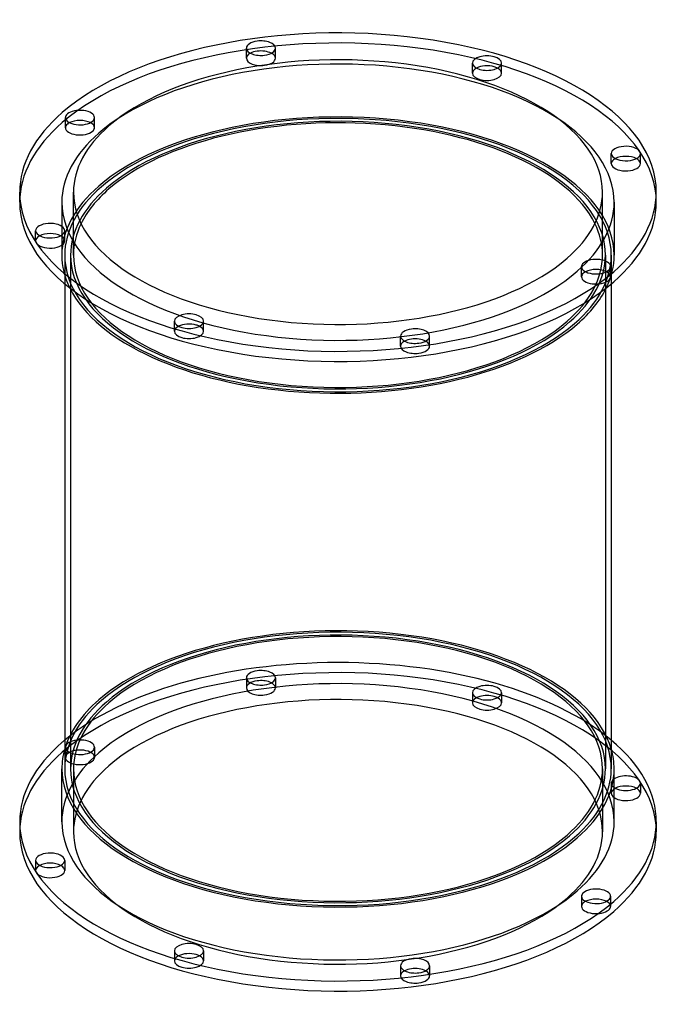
# Model space of a CAD drawing. Header units: millimetres. Extents: x -110 to 110, y -59 to 279.
import ezdxf

# ---------------------------------------------------------------- set-up
doc = ezdxf.new("R2010")
doc.units = ezdxf.units.MM
doc.layers.add('HIDDEN', color=7, linetype='Continuous')
doc.layers.add('THICK', color=7, linetype='Continuous')

msp = doc.modelspace()

# ---------------------------------------------------------------- linework, layer by layer
at = {"layer": 'HIDDEN'}
for p, q in [((-31.53, 266.01), (-31.53, 269.47)), ((-21.53, 266.01), (-21.53, 269.47)), ((46.25, 260.89), (46.25, 264.35)), ((56.25, 260.89), (56.25, 264.35)), ((-93.77, 242.13), (-93.77, 245.6)), ((-83.77, 242.13), (-83.77, 245.6)), ((94.01, 229.77), (94.01, 233.23)), ((104.01, 229.77), (104.01, 233.23)), ((-91, 198.32), (-91, 219.97)), ((91, 198.32), (91, 219.97)), ((-95, 216.51), (-95, 198.32)), ((95, 216.51), (95, 198.32)), ((-104.01, 203.24), (-104.01, 206.71)), ((-94.01, 203.24), (-94.01, 206.71)), ((-94, 198.32), (-94, 188.42)), ((-92, 198.32), (-92, 21.65)), ((92, 198.32), (92, 21.65)), ((94, 198.32), (94, 188.42)), ((83.77, 190.88), (83.77, 194.35)), ((93.77, 190.88), (93.77, 194.35)), ((-56.25, 172.12), (-56.25, 175.59)), ((-46.25, 172.12), (-46.25, 175.59)), ((21.53, 167), (21.53, 170.47)), ((31.53, 167), (31.53, 170.47)), ((-31.53, 52.97), (-31.53, 49.5)), ((-21.53, 52.97), (-21.53, 49.5)), ((46.25, 47.85), (46.25, 44.38)), ((56.25, 47.85), (56.25, 44.38)), ((-93.77, 29.09), (-93.77, 25.62)), ((-83.77, 29.09), (-83.77, 25.62)), ((-91, 21.65), (-91, 0)), ((91, 21.65), (91, 0)), ((94.01, 16.73), (94.01, 13.26)), ((104.01, 16.73), (104.01, 13.26)), ((-104.01, -9.8), (-104.01, -13.26)), ((-94.01, -9.8), (-94.01, -13.26)), ((83.77, -22.16), (83.77, -25.62)), ((93.77, -22.16), (93.77, -25.63)), ((-56.25, -40.92), (-56.25, -44.38)), ((-46.25, -40.92), (-46.25, -44.38)), ((21.53, -46.04), (21.53, -49.5)), ((31.53, -46.04), (31.53, -49.5))]:
    msp.add_line(p, q, dxfattribs=at)
for centre, major_axis, start_param, end_param in [((0, 216.51), (109.5, 0), -0.000001, 2.617994), ((0, 216.51), (-95, 0), 3.141591, 5.759587), ((-26.53, 266.01), (5, 0), 2.376202, 3.141499), ((-26.53, 266.01), (5, 0), -0.000094, 0.765391), ((-26.53, 266.01), (5, 0), 3.141499, 4.974188), ((-26.53, 266.01), (5, 0), -1.308997, -0.000094), ((51.25, 260.89), (5, 0), 2.376202, 3.141624), ((51.25, 260.89), (5, 0), -3.141561, -2.094395), ((51.25, 260.89), (5, 0), -2.094395, 0.000031), ((51.25, 260.89), (5, 0), 0.000031, 0.765391), ((0, 198.32), (-95, 0), 3.141591, 5.759587), ((0, 198.32), (-94, 0), 3.141591, 5.759587), ((0, 198.32), (92, 0), -0.000001, 2.617994), ((0, 216.51), (109.5, 0), 2.617994, 3.141591), ((-88.77, 242.13), (5, 0), 2.376202, 2.617994), ((-88.77, 242.13), (5, 0), -0.000094, 0.765391), ((-88.77, 242.13), (5, 0), 2.617994, 3.141499), ((-88.77, 242.13), (5, 0), 3.141499, 5.759587), ((-88.77, 242.13), (5, 0), -0.523599, -0.000094), ((0, 216.51), (-95, 0), -0.523599, -0.000001), ((99.01, 229.77), (5, 0), 2.376202, 3.14162), ((99.01, 229.77), (5, 0), 0.261799, 0.765391), ((99.01, 229.77), (5, 0), 0.000027, 0.261799), ((99.01, 229.77), (5, 0), -3.141566, -2.879793), ((99.01, 229.77), (5, 0), -2.879793, 0.000027), ((0, 198.32), (-95, 0), -0.523599, -0.000001), ((0, 198.32), (-94, 0), -0.523599, -0.000001), ((0, 198.32), (92, 0), 2.617994, 3.141591), ((0, 216.51), (-95, 0), -0.000001, 2.617994), ((0, 216.51), (-95, 0), 2.617994, 3.141591), ((0, 198.32), (91, 0), 2.90137, 3.141591), ((0, 198.32), (91, 0), -0.000001, 0.240223), ((-99.01, 203.24), (5, 0), 2.376202, 3.14162), ((-99.01, 203.24), (5, 0), -3.141566, -2.879793), ((-99.01, 203.24), (5, 0), -2.879793, 0.000027), ((-99.01, 203.24), (5, 0), 0.261799, 0.765391), ((-99.01, 203.24), (5, 0), 0.000027, 0.261799), ((0, 198.32), (-95, 0), -0.000001, 0.239928), ((0, 198.32), (-94, 0), -0.000001, 2.617994), ((0, 198.32), (92, 0), 3.141591, 5.759587), ((0, 198.32), (91, 0), 3.141591, 5.759587), ((0, 198.32), (91, 0), -0.523599, -0.000001), ((0, 198.32), (92, 0), -0.523599, -0.000001), ((0, 198.32), (-94, 0), 2.617994, 3.141591), ((0, 198.32), (-95, 0), 2.901665, 3.141591), ((88.77, 190.88), (5, 0), 2.617994, 3.141499), ((88.77, 190.88), (5, 0), 3.141499, 5.759587), ((88.77, 190.88), (5, 0), 2.376202, 2.617994), ((88.77, 190.88), (5, 0), -0.000094, 0.765391), ((88.77, 190.88), (5, 0), -0.523599, -0.000094), ((-51.25, 172.12), (5, 0), 2.376202, 3.141624), ((-51.25, 172.12), (5, 0), 0.000031, 0.765391), ((-51.25, 172.12), (5, 0), -3.141561, -2.094395), ((-51.25, 172.12), (5, 0), -2.094395, 0.000031), ((26.53, 167), (5, 0), 2.376202, 3.141499), ((26.53, 167), (5, 0), 3.141499, 4.974188), ((26.53, 167), (5, 0), -1.308997, -0.000094), ((26.53, 167), (5, 0), -0.000094, 0.765391), ((0, 21.65), (95, 0), 0.145223, 2.617994), ((0, 21.65), (94, 0), -0.000001, 2.617994), ((0, 21.65), (-92, 0), 3.141591, 5.759587), ((0, 21.65), (-91, 0), 3.141591, 5.759587), ((0, 0), (-109.5, 0), 3.141591, 5.759587), ((0, 3.46), (-109.5, 0), -2.603031, -0.538561), ((0, 3.46), (95, 0), -0.000001, 2.617994), ((-26.53, 52.97), (-5, 0), -1.308997, -0.000094), ((-26.53, 52.97), (-5, 0), 3.141499, 4.974188), ((-26.53, 52.97), (-5, 0), -0.000094, 1.832596), ((-26.53, 49.5), (5, 0), 1.832596, 3.141499), ((-26.53, 49.5), (5, 0), -0.000094, 1.832596), ((-26.53, 52.97), (-5, 0), 1.832596, 3.141499), ((0, 0), (91, 0), -0.000001, 2.617994), ((-26.53, 49.5), (5, 0), 3.141499, 4.974188), ((-26.53, 49.5), (5, 0), -1.308997, -0.000094), ((51.25, 47.85), (-5, 0), -2.094395, 0.000031), ((51.25, 47.85), (-5, 0), 0.000031, 1.047198), ((51.25, 47.85), (-5, 0), 1.047198, 3.141624), ((51.25, 47.85), (-5, 0), -3.141561, -2.094395), ((0, 21.65), (95, 0), 2.617994, 2.99637), ((0, 21.65), (94, 0), 2.617994, 3.141591), ((0, 21.65), (-92, 0), -0.523599, -0.000001), ((0, 21.65), (-91, 0), -0.523599, -0.000001), ((51.25, 44.38), (5, 0), 1.047198, 3.141624), ((51.25, 44.38), (5, 0), -3.141561, -2.094395), ((51.25, 44.38), (5, 0), -2.094395, 0.000031), ((51.25, 44.38), (5, 0), 0.000031, 1.047198), ((-88.77, 29.09), (-5, 0), 3.141499, 5.759587), ((0, 0), (-109.5, 0), -0.523599, -0.000001), ((0, 3.46), (95, 0), 2.617994, 3.141591), ((-88.77, 29.09), (-5, 0), -0.523599, -0.000094), ((-88.77, 29.09), (-5, 0), -0.000094, 2.617994), ((-88.77, 25.62), (5, 0), -0.000094, 2.617994), ((-88.77, 29.09), (-5, 0), 2.617994, 3.141499), ((-88.77, 25.62), (5, 0), 2.617994, 3.141499), ((-88.77, 25.62), (5, 0), 3.141499, 5.759587), ((-88.77, 25.62), (5, 0), -0.523599, -0.000094), ((0, 21.65), (-92, 0), -0.000001, 2.617994), ((0, 0), (91, 0), 2.617994, 3.141591), ((0, 21.65), (-91, 0), -0.000001, 2.617994), ((0, 21.65), (-91, 0), 2.617994, 3.141591), ((0, 21.65), (-92, 0), 2.617994, 3.141591), ((99.01, 16.73), (-5, 0), -0.641033, 0.000027), ((99.01, 16.73), (-5, 0), 0.000027, 0.261799), ((99.01, 13.26), (5, 0), 2.376202, 3.14162), ((99.01, 16.73), (-5, 0), 0.261799, 0.641031), ((99.01, 13.26), (5, 0), 0.261799, 0.765391), ((99.01, 13.26), (5, 0), 0.000027, 0.261799), ((99.01, 13.26), (5, 0), -3.141566, -2.879793), ((99.01, 13.26), (5, 0), -2.879793, 0.000027), ((0, 0), (91, 0), 3.141591, 5.759587), ((0, 0), (91, 0), -0.523599, -0.000001), ((-99.01, -13.26), (5, 0), 2.376202, 3.14162), ((-99.01, -13.26), (5, 0), -3.141566, -2.879793), ((-99.01, -13.26), (5, 0), -2.879793, 0.000027), ((-99.01, -13.26), (5, 0), 0.261799, 0.765391), ((-99.01, -13.26), (5, 0), 0.000027, 0.261799), ((88.77, -25.62), (5, 0), 2.617994, 3.141499), ((88.77, -25.62), (5, 0), 3.141499, 5.759587), ((88.77, -25.62), (5, 0), 2.376202, 2.617994), ((88.77, -25.62), (5, 0), -0.000094, 0.765391), ((88.77, -25.62), (5, 0), -0.523599, -0.000094), ((-51.25, -44.38), (5, 0), 2.376202, 3.141624), ((-51.25, -44.38), (5, 0), 0.000031, 0.765391), ((-51.25, -44.38), (5, 0), -3.141561, -2.094395), ((-51.25, -44.38), (5, 0), -2.094395, 0.000031), ((26.53, -49.5), (5, 0), 2.376202, 3.141499), ((26.53, -49.5), (5, 0), 3.141499, 4.974188), ((26.53, -49.5), (5, 0), -1.308997, -0.000094), ((26.53, -49.5), (5, 0), -0.000094, 0.765391)]:
    msp.add_ellipse(centre, major_axis=major_axis, ratio=0.5, start_param=start_param, end_param=end_param, dxfattribs=at)
at = {"layer": 'THICK'}
for p, q in [((-109.5, 216.51), (-109.5, 219.97)), ((109.5, 216.51), (109.5, 219.97)), ((-94, 188.42), (-94, 21.65)), ((94, 188.42), (94, 21.65)), ((-95, 3.46), (-95, 21.65)), ((95, 3.46), (95, 21.65)), ((-109.5, 3.46), (-109.5, 0)), ((109.5, 3.46), (109.5, 0))]:
    msp.add_line(p, q, dxfattribs=at)
for centre, major_axis, start_param, end_param in [((0, 219.97), (109.5, 0), -0.000001, 2.617994), ((-26.53, 269.47), (-5, 0), -1.308997, -0.000094), ((-26.53, 269.47), (-5, 0), 3.141499, 4.974188), ((0, 219.97), (-91, 0), 3.141591, 5.759587), ((-26.53, 269.47), (-5, 0), -0.000094, 1.832596), ((-26.53, 266.01), (5, 0), 1.832596, 2.376202), ((-26.53, 266.01), (5, 0), 0.765391, 1.832596), ((-26.53, 269.47), (-5, 0), 1.832596, 3.141499), ((51.25, 264.35), (-5, 0), -2.094395, 0.000031), ((51.25, 264.35), (-5, 0), 0.000031, 1.047198), ((51.25, 264.35), (-5, 0), 1.047198, 3.141624), ((51.25, 264.35), (-5, 0), -3.141561, -2.094395), ((51.25, 260.89), (5, 0), 1.047198, 2.376202), ((51.25, 260.89), (5, 0), 0.765391, 1.047198), ((0, 219.97), (109.5, 0), 2.617994, 3.141591), ((-88.77, 245.6), (-5, 0), 3.141499, 5.759587), ((-88.77, 245.6), (-5, 0), -0.523599, -0.000094), ((-88.77, 245.6), (-5, 0), -0.000094, 2.617994), ((-88.77, 242.13), (5, 0), 0.765391, 2.376202), ((-88.77, 245.6), (-5, 0), 2.617994, 3.141499), ((0, 198.32), (91, 0), 0.240223, 2.617994), ((0, 219.97), (-91, 0), -0.523599, -0.000001), ((99.01, 233.23), (-5, 0), -2.879793, 0.000027), ((99.01, 233.23), (-5, 0), -3.141566, -2.879793), ((99.01, 233.23), (-5, 0), 0.000027, 0.261799), ((99.01, 233.23), (-5, 0), 0.261799, 3.14162), ((99.01, 229.77), (5, 0), 0.765391, 2.376202), ((0, 198.32), (91, 0), 2.617994, 2.90137), ((0, 219.97), (109.5, 0), 3.141591, 5.759587), ((0, 219.97), (-91, 0), -0.000001, 2.617994), ((0, 219.97), (-91, 0), 2.617994, 3.141591), ((0, 219.97), (109.5, 0), -0.523599, -0.000001), ((0, 216.51), (109.5, 0), 3.141591, 5.759587), ((0, 216.51), (109.5, 0), -0.523599, -0.000001), ((-99.01, 206.71), (-5, 0), -2.879793, 0.000027), ((-99.01, 206.71), (-5, 0), 0.000027, 0.261799), ((-99.01, 206.71), (-5, 0), 0.261799, 3.14162), ((-99.01, 206.71), (-5, 0), -3.141566, -2.879793), ((-99.01, 203.24), (5, 0), 0.765391, 2.376202), ((88.77, 194.35), (-5, 0), 3.141499, 5.759587), ((88.77, 194.35), (-5, 0), -0.523599, -0.000094), ((88.77, 194.35), (-5, 0), -0.000094, 2.617994), ((88.77, 190.88), (5, 0), 0.765391, 2.376202), ((88.77, 194.35), (-5, 0), 2.617994, 3.141499), ((0, 198.32), (-95, 0), 0.239928, 2.617994), ((0, 198.32), (-95, 0), 2.617994, 2.901665), ((-51.25, 175.59), (-5, 0), -2.094395, 0.000031), ((-51.25, 175.59), (-5, 0), -3.141561, -2.094395), ((-51.25, 175.59), (-5, 0), 0.000031, 1.047198), ((-51.25, 172.12), (5, 0), 1.047198, 2.376202), ((-51.25, 175.59), (-5, 0), 1.047198, 3.141624), ((-51.25, 172.12), (5, 0), 0.765391, 1.047198), ((26.53, 170.47), (-5, 0), -1.308997, -0.000094), ((26.53, 170.47), (-5, 0), 3.141499, 4.974188), ((26.53, 170.47), (-5, 0), -0.000094, 1.832596), ((26.53, 167), (5, 0), 1.832596, 2.376202), ((26.53, 167), (5, 0), 0.765391, 1.832596), ((26.53, 170.47), (-5, 0), 1.832596, 3.141499), ((0, 3.46), (-109.5, 0), -0.523599, -0.000001), ((0, 3.46), (-109.5, 0), -0.538561, -0.523599), ((0, 3.46), (-109.5, 0), 3.141591, 3.680154), ((0, 21.65), (95, 0), 2.99637, 3.141591), ((0, 21.65), (95, 0), -0.000001, 0.145223), ((0, 21.65), (95, 0), 3.141591, 5.759587), ((0, 21.65), (94, 0), 3.141591, 5.759587), ((0, 21.65), (94, 0), -0.523599, -0.000001), ((0, 21.65), (95, 0), -0.523599, -0.000001), ((99.01, 16.73), (-5, 0), -2.879793, -0.641033), ((99.01, 16.73), (-5, 0), -3.141566, -2.879793), ((99.01, 16.73), (-5, 0), 0.641031, 3.14162), ((99.01, 13.26), (5, 0), 0.765391, 2.376202), ((0, 3.46), (-109.5, 0), -0.000001, 2.617994), ((0, 3.46), (95, 0), 3.141591, 5.759587), ((0, 3.46), (95, 0), -0.523599, -0.000001), ((0, 3.46), (-109.5, 0), 2.617994, 3.141591), ((0, 0), (-109.5, 0), -0.000001, 2.617994), ((0, 0), (-109.5, 0), 2.617994, 3.141591), ((-99.01, -9.8), (-5, 0), -2.879793, 0.000027), ((-99.01, -9.8), (-5, 0), 0.000027, 0.261799), ((-99.01, -9.8), (-5, 0), 0.261799, 3.14162), ((-99.01, -9.8), (-5, 0), -3.141566, -2.879793), ((-99.01, -13.26), (5, 0), 0.765391, 2.376202), ((88.77, -22.16), (-5, 0), 3.141499, 5.759587), ((88.77, -22.16), (-5, 0), -0.523599, -0.000094), ((88.77, -22.16), (-5, 0), -0.000094, 2.617994), ((88.77, -25.62), (5, 0), 0.765391, 2.376202), ((88.77, -22.16), (-5, 0), 2.617994, 3.141499), ((-51.25, -40.92), (-5, 0), -2.094395, 0.000031), ((-51.25, -40.92), (-5, 0), -3.141561, -2.094395), ((-51.25, -40.92), (-5, 0), 0.000031, 1.047198), ((-51.25, -44.38), (5, 0), 1.047198, 2.376202), ((-51.25, -40.92), (-5, 0), 1.047198, 3.141624), ((-51.25, -44.38), (5, 0), 0.765391, 1.047198), ((26.53, -46.04), (-5, 0), -1.308997, -0.000094), ((26.53, -46.04), (-5, 0), 3.141499, 4.974188), ((26.53, -46.04), (-5, 0), -0.000094, 1.832596), ((26.53, -49.5), (5, 0), 1.832596, 2.376202), ((26.53, -49.5), (5, 0), 0.765391, 1.832596), ((26.53, -46.04), (-5, 0), 1.832596, 3.141499)]:
    msp.add_ellipse(centre, major_axis=major_axis, ratio=0.5, start_param=start_param, end_param=end_param, dxfattribs=at)

doc.saveas('drawing.dxf')
